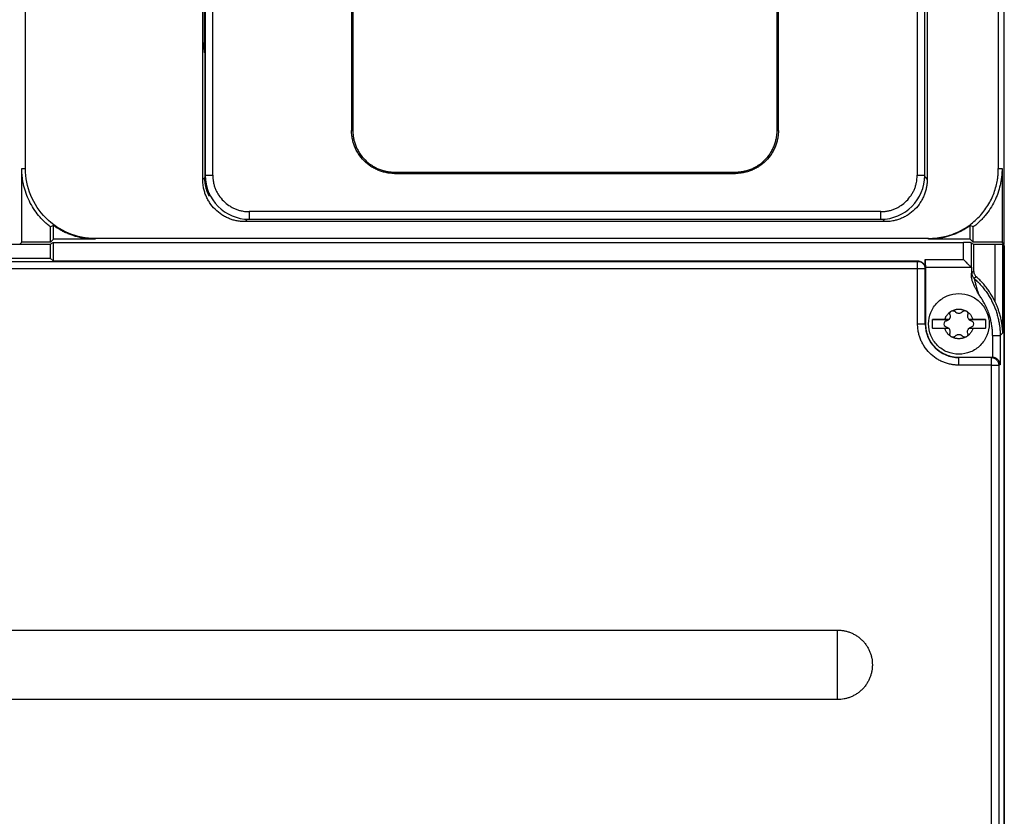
# Model space of a CAD drawing. Header units: millimetres. Extents: x 190.2 to 209.7, y 176 to 224.
# Tile 5 of 9: x 196.8 to 209.7, y 200 to 210.5. Entities that reach past the tile are written whole.
import ezdxf

# ---------------------------------------------------------------- set-up
doc = ezdxf.new("R2010")
doc.units = ezdxf.units.MM

msp = doc.modelspace()

# ---------------------------------------------------------------- linework, layer by layer
at = {"color": 7, "linetype": 'Continuous', "lineweight": 25}
for p, q in [((199.169, 208.407), (199.169, 221.541)), ((199.201, 221.486), (199.201, 208.461)), ((199.301, 208.461), (199.301, 221.486)), ((208.6, 221.486), (208.6, 208.461)), ((208.7, 208.461), (208.7, 221.486)), ((208.732, 221.541), (208.732, 208.407)), ((196.829, 208.549), (196.829, 221.399)), ((209.671, 221.399), (209.671, 208.549)), ((209.75, 207.549), (209.75, 221.399)), ((199.187, 215.372), (199.187, 210.215)), ((201.15, 212.838), (201.15, 209.053)), ((206.75, 209.053), (206.75, 212.838)), ((201.133, 212.58), (201.133, 209.053)), ((206.768, 209.053), (206.768, 212.58)), ((199.195, 210.076), (199.195, 208.433)), ((201.133, 209.053), (201.15, 209.053)), ((206.75, 209.053), (206.768, 209.053)), ((196.78, 208.549), (196.829, 208.549)), ((196.78, 207.579), (196.78, 208.549)), ((201.7, 208.503), (201.7, 208.485)), ((201.7, 208.503), (206.2, 208.503)), ((201.7, 208.485), (206.2, 208.485)), ((206.2, 208.485), (206.2, 208.503)), ((209.671, 208.549), (209.72, 208.549)), ((209.72, 208.549), (209.72, 207.579)), ((199.195, 208.433), (199.169, 208.407)), ((199.201, 208.461), (199.301, 208.461)), ((199.252, 208.224), (199.252, 208.186)), ((208.12, 207.981), (199.781, 207.981)), ((208.12, 207.881), (208.12, 207.981)), ((208.174, 207.849), (199.727, 207.849)), ((199.781, 207.881), (208.12, 207.881)), ((197.199, 207.798), (197.16, 207.779)), ((197.16, 207.579), (197.16, 207.779)), ((197.199, 207.618), (197.199, 207.798)), ((209.34, 207.779), (209.301, 207.798)), ((209.301, 207.618), (209.301, 207.798)), ((209.34, 207.579), (209.34, 207.779)), ((196.78, 207.579), (196.755, 207.554)), ((197.16, 207.579), (196.78, 207.579)), ((197.155, 207.554), (197.194, 207.573)), ((197.199, 207.618), (197.16, 207.579)), ((197.194, 207.573), (197.194, 207.33)), ((197.194, 207.573), (209.211, 207.573)), ((197.75, 207.618), (197.199, 207.618)), ((208.75, 207.627), (197.75, 207.627)), ((197.75, 207.627), (197.75, 207.618)), ((208.75, 207.618), (208.75, 207.627)), ((209.301, 207.618), (208.75, 207.618)), ((209.211, 207.349), (209.211, 207.573)), ((209.34, 207.579), (209.301, 207.618)), ((209.72, 207.579), (209.34, 207.579)), ((209.75, 207.549), (209.72, 207.579)), ((190.375, 207.554), (197.155, 207.554)), ((197.155, 207.554), (197.155, 207.369)), ((209.311, 207.571), (209.311, 207.249)), ((209.311, 207.571), (209.345, 207.554)), ((209.345, 207.554), (209.345, 207.197)), ((209.345, 207.554), (209.625, 207.554)), ((209.625, 207.554), (209.625, 206.796)), ((209.725, 207.551), (209.725, 206.375)), ((209.75, 207.539), (209.725, 207.551)), ((209.73, 207.549), (209.75, 207.549)), ((209.75, 183.61), (209.75, 207.539)), ((209.75, 207.531), (209.75, 183.796)), ((191.38, 207.369), (197.155, 207.369)), ((191.394, 207.325), (208.606, 207.325)), ((197.155, 207.369), (197.194, 207.33)), ((197.194, 207.33), (208.607, 207.33)), ((208.607, 207.33), (208.606, 207.325)), ((208.707, 207.249), (208.707, 207.349)), ((208.707, 207.349), (209.211, 207.349)), ((208.606, 207.225), (191.394, 207.225)), ((208.606, 206.499), (208.606, 207.225)), ((208.706, 207.225), (208.676, 207.225)), ((208.706, 207.225), (208.707, 207.23)), ((208.706, 206.499), (208.706, 207.225)), ((208.709, 207.249), (209.311, 207.249)), ((208.71, 207.249), (208.71, 206.499)), ((209.315, 207.249), (209.311, 207.249)), ((209.315, 207.249), (209.315, 207.137)), ((209.32, 207.172), (209.345, 207.197)), ((209.379, 207.122), (209.354, 207.097)), ((209.016, 206.556), (208.8, 206.556)), ((208.964, 206.559), (209.019, 206.559)), ((209.281, 206.559), (209.336, 206.559)), ((209.5, 206.556), (209.284, 206.556)), ((208.606, 206.499), (208.706, 206.499)), ((208.706, 206.499), (208.71, 206.499)), ((208.8, 206.442), (209.016, 206.442)), ((209.019, 206.439), (208.964, 206.439)), ((209.336, 206.439), (209.281, 206.439)), ((209.284, 206.442), (209.5, 206.442)), ((209.595, 206.345), (209.592, 206.059)), ((209.725, 206.375), (209.695, 206.345)), ((209.695, 206.345), (209.695, 205.96)), ((209.15, 206.054), (209.15, 206.059)), ((209.15, 206.059), (209.592, 206.059)), ((209.577, 206.054), (209.15, 206.054)), ((209.15, 205.954), (209.15, 206.054)), ((209.592, 206.059), (209.577, 206.054)), ((209.577, 205.954), (209.15, 205.954)), ((209.577, 205.954), (209.577, 178.599)), ((209.695, 205.96), (209.677, 205.954)), ((209.677, 205.954), (209.677, 178.599)), ((192.45, 202.457), (207.55, 202.457)), ((207.55, 201.999), (207.55, 202.457)), ((207.55, 201.541), (207.55, 201.999)), ((207.55, 201.541), (192.45, 201.541))]:
    msp.add_line(p, q, dxfattribs=at)
at = {"color": 8, "linetype": 'Continuous', "lineweight": 25}
for p, q in [((199.187, 210.215), (199.201, 210.215)), ((208.699, 208.44), (208.732, 208.407)), ((199.76, 207.882), (199.727, 207.849)), ((208.141, 207.882), (208.174, 207.849))]:
    msp.add_line(p, q, dxfattribs=at)
at = {"color": 7, "linetype": 'Continuous', "lineweight": 25}
for centre, radius, start, end in [((199.781, 208.461), 0.58, 180, 270), ((208.12, 208.461), 0.58, 270, 0), ((209.15, 206.499), 0.444, 180, 270)]:
    msp.add_arc(centre, radius, start, end, dxfattribs=at)
for points, knots in [([(199.195, 210.076), (199.195, 210.077), (199.194, 210.08), (199.193, 210.086), (199.192, 210.093), (199.191, 210.101), (199.19, 210.109), (199.19, 210.118), (199.189, 210.127), (199.189, 210.136), (199.188, 210.146), (199.188, 210.156), (199.187, 210.166), (199.187, 210.176), (199.187, 210.186), (199.187, 210.196), (199.187, 210.206), (199.187, 210.212), (199.187, 210.215)], [0, 0, 0, 0, 0.071178, 0.141201, 0.210071, 0.277787, 0.344348, 0.409755, 0.474004, 0.537095, 0.599027, 0.659798, 0.719407, 0.777853, 0.835135, 0.891252, 0.946212, 1, 1, 1, 1]), ([(199.195, 210.076), (199.195, 210.082), (199.196, 210.091), (199.2, 210.098), (199.201, 210.1)], [0, 0, 0, 0, 0.776943, 1, 1, 1, 1]), ([(201.7, 208.485), (201.694, 208.486), (201.68, 208.486), (201.659, 208.487), (201.638, 208.489), (201.618, 208.491), (201.586, 208.497), (201.543, 208.507), (201.49, 208.525), (201.439, 208.548), (201.372, 208.587), (201.296, 208.649), (201.234, 208.725), (201.195, 208.792), (201.172, 208.843), (201.154, 208.896), (201.143, 208.943), (201.137, 208.984), (201.133, 209.019), (201.133, 209.042), (201.133, 209.053)], [0, 0, 0, 0, 0.023335, 0.046627, 0.069909, 0.093211, 0.116565, 0.178299, 0.240092, 0.3044, 0.368768, 0.500006, 0.631244, 0.695552, 0.759919, 0.821653, 0.883446, 0.922309, 0.961111, 1, 1, 1, 1]), ([(201.15, 209.053), (201.151, 209.047), (201.151, 209.033), (201.152, 209.013), (201.154, 208.993), (201.156, 208.973), (201.161, 208.942), (201.171, 208.901), (201.189, 208.85), (201.211, 208.8), (201.249, 208.735), (201.309, 208.662), (201.382, 208.602), (201.447, 208.564), (201.497, 208.541), (201.548, 208.524), (201.594, 208.513), (201.634, 208.507), (201.667, 208.504), (201.689, 208.503), (201.7, 208.503)], [0, 0, 0, 0, 0.023334, 0.046627, 0.069909, 0.093211, 0.116565, 0.178298, 0.240092, 0.304399, 0.368768, 0.500006, 0.631244, 0.695551, 0.759919, 0.821652, 0.883446, 0.922308, 0.961111, 1, 1, 1, 1]), ([(206.768, 209.053), (206.768, 209.046), (206.768, 209.032), (206.767, 209.012), (206.765, 208.991), (206.762, 208.97), (206.757, 208.939), (206.747, 208.896), (206.729, 208.843), (206.706, 208.792), (206.667, 208.725), (206.605, 208.649), (206.529, 208.587), (206.462, 208.548), (206.411, 208.525), (206.358, 208.507), (206.311, 208.496), (206.27, 208.489), (206.235, 208.486), (206.212, 208.486), (206.2, 208.485)], [0, 0, 0, 0, 0.023335, 0.046627, 0.069909, 0.093211, 0.116565, 0.178299, 0.240092, 0.3044, 0.368768, 0.500006, 0.631244, 0.695552, 0.759919, 0.821653, 0.883446, 0.922309, 0.961111, 1, 1, 1, 1]), ([(206.2, 208.503), (206.207, 208.503), (206.221, 208.503), (206.241, 208.505), (206.261, 208.506), (206.281, 208.509), (206.311, 208.514), (206.353, 208.524), (206.404, 208.541), (206.454, 208.564), (206.519, 208.602), (206.592, 208.662), (206.652, 208.735), (206.69, 208.8), (206.712, 208.85), (206.73, 208.901), (206.741, 208.947), (206.747, 208.986), (206.75, 209.02), (206.75, 209.042), (206.75, 209.053)], [0, 0, 0, 0, 0.023334, 0.046627, 0.069909, 0.093211, 0.116565, 0.178298, 0.240092, 0.304399, 0.368768, 0.500006, 0.631244, 0.695551, 0.759919, 0.821652, 0.883446, 0.922308, 0.961111, 1, 1, 1, 1]), ([(197.16, 207.779), (197.152, 207.785), (197.135, 207.798), (197.111, 207.818), (197.088, 207.839), (197.065, 207.861), (197.044, 207.884), (197.022, 207.907), (196.985, 207.951), (196.934, 208.02), (196.878, 208.118), (196.834, 208.222), (196.808, 208.312), (196.793, 208.385), (196.786, 208.439), (196.781, 208.494), (196.78, 208.53), (196.78, 208.549)], [0, 0, 0, 0, 0.035334, 0.070578, 0.10577, 0.140945, 0.176141, 0.211394, 0.246743, 0.373347, 0.500011, 0.626616, 0.753279, 0.815048, 0.876625, 0.93821, 1, 1, 1, 1]), ([(197.75, 207.627), (197.629, 207.627), (197.509, 207.651), (197.286, 207.744), (197.184, 207.812), (197.013, 207.983), (196.945, 208.085), (196.853, 208.308), (196.829, 208.428), (196.829, 208.549)], [0, 0, 0, 0, 0.25, 0.25, 0.5, 0.5, 0.75, 0.75, 1, 1, 1, 1]), ([(208.75, 207.627), (208.759, 207.627), (208.778, 207.628), (208.806, 207.629), (208.834, 207.631), (208.862, 207.634), (208.89, 207.638), (208.938, 207.646), (209.005, 207.662), (209.091, 207.691), (209.175, 207.729), (209.283, 207.793), (209.406, 207.893), (209.506, 208.016), (209.57, 208.124), (209.608, 208.208), (209.637, 208.294), (209.655, 208.37), (209.665, 208.437), (209.67, 208.493), (209.671, 208.53), (209.671, 208.549)], [0, 0, 0, 0, 0.019453, 0.038872, 0.058274, 0.077679, 0.097104, 0.116567, 0.178312, 0.240094, 0.304413, 0.368769, 0.500007, 0.631244, 0.695564, 0.75992, 0.821665, 0.883447, 0.922314, 0.961117, 1, 1, 1, 1]), ([(209.72, 208.549), (209.72, 208.538), (209.72, 208.517), (209.718, 208.486), (209.716, 208.455), (209.712, 208.424), (209.708, 208.393), (209.702, 208.362), (209.69, 208.305), (209.666, 208.222), (209.622, 208.118), (209.566, 208.02), (209.511, 207.945), (209.462, 207.889), (209.424, 207.85), (209.383, 207.813), (209.354, 207.79), (209.34, 207.779)], [0, 0, 0, 0, 0.035334, 0.070578, 0.10577, 0.140945, 0.176141, 0.211394, 0.246743, 0.373347, 0.500011, 0.626616, 0.753279, 0.815048, 0.876625, 0.93821, 1, 1, 1, 1]), ([(199.727, 207.849), (199.72, 207.849), (199.706, 207.849), (199.686, 207.85), (199.665, 207.852), (199.645, 207.855), (199.614, 207.86), (199.572, 207.87), (199.52, 207.887), (199.469, 207.91), (199.404, 207.949), (199.329, 208.009), (199.269, 208.084), (199.23, 208.149), (199.207, 208.2), (199.19, 208.252), (199.179, 208.298), (199.173, 208.338), (199.169, 208.372), (199.169, 208.395), (199.169, 208.407)], [0, 0, 0, 0, 0.023404, 0.04676, 0.070099, 0.093451, 0.116849, 0.178636, 0.240445, 0.304706, 0.369, 0.500006, 0.631011, 0.695244, 0.759566, 0.821315, 0.883162, 0.922101, 0.960999, 1, 1, 1, 1]), ([(199.252, 208.186), (199.249, 208.193), (199.243, 208.206), (199.235, 208.225), (199.227, 208.245), (199.221, 208.265), (199.215, 208.286), (199.208, 208.313), (199.201, 208.348), (199.196, 208.39), (199.195, 208.419), (199.195, 208.433)], [0, 0, 0, 0, 0.083403, 0.166594, 0.249694, 0.332825, 0.416108, 0.499663, 0.666462, 0.832919, 1, 1, 1, 1]), ([(199.301, 208.461), (199.301, 208.455), (199.301, 208.442), (199.303, 208.424), (199.304, 208.405), (199.307, 208.386), (199.312, 208.358), (199.321, 208.322), (199.337, 208.277), (199.357, 208.235), (199.39, 208.181), (199.44, 208.12), (199.501, 208.07), (199.555, 208.037), (199.597, 208.017), (199.642, 208.001), (199.682, 207.991), (199.719, 207.985), (199.75, 207.982), (199.771, 207.981), (199.781, 207.981)], [0, 0, 0, 0, 0.024977, 0.049935, 0.07491, 0.099943, 0.125071, 0.18765, 0.250101, 0.312479, 0.37513, 0.500007, 0.624885, 0.687464, 0.749914, 0.812292, 0.874943, 0.916732, 0.958358, 1, 1, 1, 1]), ([(208.12, 207.981), (208.126, 207.981), (208.139, 207.981), (208.157, 207.983), (208.176, 207.984), (208.195, 207.987), (208.223, 207.992), (208.259, 208.001), (208.304, 208.017), (208.346, 208.037), (208.4, 208.07), (208.461, 208.12), (208.511, 208.181), (208.544, 208.235), (208.564, 208.277), (208.58, 208.322), (208.59, 208.362), (208.596, 208.399), (208.599, 208.43), (208.6, 208.451), (208.6, 208.461)], [0, 0, 0, 0, 0.024977, 0.049935, 0.07491, 0.099943, 0.125071, 0.18765, 0.250101, 0.312479, 0.37513, 0.500007, 0.624885, 0.687464, 0.749914, 0.812292, 0.874943, 0.916732, 0.958358, 1, 1, 1, 1]), ([(208.732, 208.407), (208.732, 208.4), (208.732, 208.386), (208.731, 208.366), (208.729, 208.345), (208.726, 208.325), (208.721, 208.294), (208.711, 208.252), (208.694, 208.2), (208.671, 208.149), (208.632, 208.084), (208.572, 208.009), (208.497, 207.949), (208.432, 207.91), (208.381, 207.887), (208.329, 207.87), (208.283, 207.859), (208.243, 207.853), (208.209, 207.849), (208.186, 207.849), (208.174, 207.849)], [0, 0, 0, 0, 0.023404, 0.04676, 0.070099, 0.093451, 0.116849, 0.178636, 0.240445, 0.304706, 0.369, 0.500006, 0.631011, 0.695244, 0.759566, 0.821315, 0.883162, 0.922101, 0.960999, 1, 1, 1, 1]), ([(208.6, 208.461), (208.626, 208.461), (208.652, 208.461), (208.689, 208.461), (208.7, 208.461), (208.7, 208.461)], [0, 0, 0, 0, 0.5, 0.5, 1, 1, 1, 1]), ([(199.781, 207.981), (199.781, 207.955), (199.781, 207.929), (199.781, 207.892), (199.781, 207.881), (199.781, 207.881)], [0, 0, 0, 0, 0.5, 0.5, 1, 1, 1, 1]), ([(197.75, 207.618), (197.74, 207.618), (197.72, 207.618), (197.691, 207.62), (197.662, 207.622), (197.632, 207.625), (197.603, 207.629), (197.574, 207.634), (197.546, 207.64), (197.517, 207.647), (197.488, 207.655), (197.451, 207.667), (197.404, 207.684), (197.35, 207.707), (197.298, 207.734), (197.247, 207.764), (197.215, 207.787), (197.199, 207.798)], [0, 0, 0, 0, 0.050297, 0.100395, 0.150344, 0.200192, 0.249992, 0.299794, 0.349649, 0.399606, 0.449717, 0.500031, 0.600414, 0.700199, 0.799788, 0.899587, 1, 1, 1, 1]), ([(209.301, 207.798), (209.293, 207.793), (209.277, 207.781), (209.252, 207.765), (209.227, 207.749), (209.202, 207.735), (209.176, 207.721), (209.149, 207.708), (209.123, 207.696), (209.095, 207.684), (209.068, 207.674), (209.031, 207.661), (208.983, 207.647), (208.926, 207.634), (208.868, 207.625), (208.809, 207.619), (208.77, 207.618), (208.75, 207.618)], [0, 0, 0, 0, 0.050297, 0.100395, 0.150344, 0.200192, 0.249992, 0.299794, 0.349649, 0.399606, 0.449717, 0.500031, 0.600414, 0.700199, 0.799788, 0.899587, 1, 1, 1, 1]), ([(209.311, 207.571), (209.311, 207.571), (209.31, 207.571), (209.308, 207.571), (209.305, 207.572), (209.301, 207.572), (209.297, 207.572), (209.291, 207.572), (209.286, 207.572), (209.279, 207.573), (209.273, 207.573), (209.266, 207.573), (209.259, 207.573), (209.252, 207.573), (209.245, 207.573), (209.238, 207.573), (209.231, 207.573), (209.224, 207.573), (209.218, 207.573), (209.213, 207.573), (209.211, 207.573)], [0, 0, 0, 0, 0.0686711, 0.1357992, 0.2013843, 0.2654263, 0.3279253, 0.3888812, 0.448294, 0.5061637, 0.5624904, 0.617274, 0.6705146, 0.7222123, 0.772367, 0.8209789, 0.868048, 0.9135745, 0.9575584, 1, 1, 1, 1]), ([(209.625, 207.554), (209.628, 207.554), (209.635, 207.554), (209.644, 207.554), (209.653, 207.554), (209.665, 207.553), (209.679, 207.553), (209.695, 207.553), (209.708, 207.553), (209.717, 207.552), (209.723, 207.552), (209.725, 207.551), (209.725, 207.551)], [0, 0, 0, 0, 0.060396, 0.12033, 0.180308, 0.240837, 0.370277, 0.500069, 0.629526, 0.759335, 0.879578, 1, 1, 1, 1]), ([(208.606, 207.225), (208.606, 207.251), (208.606, 207.276), (208.606, 207.313), (208.606, 207.324), (208.606, 207.325)], [0, 0, 0, 0, 0.5, 0.5, 1, 1, 1, 1]), ([(208.606, 207.325), (208.632, 207.325), (208.658, 207.315), (208.695, 207.278), (208.706, 207.252), (208.706, 207.225)], [0, 0, 0, 0, 0.5, 0.5, 1, 1, 1, 1]), ([(208.607, 207.33), (208.61, 207.33), (208.615, 207.33), (208.624, 207.329), (208.632, 207.327), (208.643, 207.323), (208.657, 207.317), (208.671, 207.307), (208.684, 207.295), (208.694, 207.28), (208.702, 207.265), (208.705, 207.254), (208.706, 207.249)], [0, 0, 0, 0, 0.060605, 0.120877, 0.181241, 0.24212, 0.370794, 0.499945, 0.628744, 0.757865, 0.87892, 1, 1, 1, 1]), ([(208.707, 207.349), (208.707, 207.345), (208.707, 207.339), (208.707, 207.328), (208.707, 207.318), (208.707, 207.307), (208.707, 207.296), (208.707, 207.286), (208.708, 207.276), (208.708, 207.267), (208.708, 207.259), (208.708, 207.253), (208.708, 207.25), (208.709, 207.249), (208.709, 207.249)], [0, 0, 0, 0, 0.062479, 0.128752, 0.198817, 0.272674, 0.350324, 0.431765, 0.516998, 0.60602, 0.698832, 0.795434, 0.895823, 1, 1, 1, 1]), ([(209.211, 207.349), (209.214, 207.346), (209.22, 207.34), (209.229, 207.331), (209.236, 207.324), (209.242, 207.318), (209.252, 207.308), (209.265, 207.294), (209.281, 207.279), (209.294, 207.266), (209.303, 207.257), (209.308, 207.252), (209.31, 207.25), (209.311, 207.249), (209.311, 207.249)], [0, 0, 0, 0, 0.070384, 0.133152, 0.188304, 0.235843, 0.275771, 0.425413, 0.553376, 0.682604, 0.797758, 0.867527, 0.934645, 1, 1, 1, 1]), ([(209.345, 207.197), (209.345, 207.195), (209.346, 207.189), (209.347, 207.18), (209.348, 207.172), (209.351, 207.164), (209.356, 207.152), (209.364, 207.137), (209.374, 207.127), (209.379, 207.122)], [0, 0, 0, 0, 0.100408, 0.199937, 0.299316, 0.399277, 0.500541, 0.74956, 1, 1, 1, 1]), ([(209.315, 207.137), (209.315, 207.139), (209.315, 207.144), (209.316, 207.15), (209.317, 207.156), (209.317, 207.163), (209.318, 207.169), (209.319, 207.171), (209.32, 207.172)], [0, 0, 0, 0, 0.124179, 0.246373, 0.367189, 0.487252, 0.744677, 1, 1, 1, 1]), ([(209.41, 206.892), (209.405, 206.901), (209.395, 206.923), (209.377, 206.958), (209.36, 206.991), (209.345, 207.022), (209.333, 207.05), (209.324, 207.077), (209.319, 207.099), (209.316, 207.118), (209.315, 207.131), (209.315, 207.137)], [0, 0, 0, 0, 0.117208, 0.280827, 0.436366, 0.542009, 0.671275, 0.781565, 0.858905, 0.931504, 1, 1, 1, 1]), ([(209.32, 207.172), (209.32, 207.158), (209.323, 207.143), (209.335, 207.117), (209.344, 207.106), (209.354, 207.097)], [0, 0, 0, 0, 0.5, 0.5, 1, 1, 1, 1]), ([(209.354, 207.097), (209.354, 207.096), (209.354, 207.096), (209.354, 207.094), (209.354, 207.091), (209.355, 207.088), (209.356, 207.083), (209.357, 207.077), (209.359, 207.07), (209.36, 207.063), (209.363, 207.055), (209.365, 207.045), (209.368, 207.035), (209.372, 207.019), (209.379, 206.994), (209.389, 206.962), (209.399, 206.927), (209.406, 206.904), (209.41, 206.892)], [0, 0, 0, 0, 0.028306, 0.0574, 0.087601, 0.119182, 0.152367, 0.18734, 0.224241, 0.263182, 0.304245, 0.347493, 0.392973, 0.44072, 0.566231, 0.709199, 0.84603, 1, 1, 1, 1]), ([(209.354, 207.097), (209.362, 207.09), (209.377, 207.076), (209.399, 207.055), (209.421, 207.033), (209.441, 207.01), (209.462, 206.987), (209.481, 206.963), (209.5, 206.938), (209.518, 206.913), (209.535, 206.887), (209.552, 206.861), (209.567, 206.834), (209.582, 206.806), (209.596, 206.778), (209.613, 206.742), (209.632, 206.697), (209.65, 206.642), (209.666, 206.585), (209.679, 206.527), (209.688, 206.467), (209.694, 206.407), (209.695, 206.366), (209.695, 206.345)], [0, 0, 0, 0, 0.036066, 0.072189, 0.108371, 0.144611, 0.18091, 0.217267, 0.253683, 0.290158, 0.326692, 0.363285, 0.399938, 0.43665, 0.473422, 0.510254, 0.577496, 0.645644, 0.714699, 0.784661, 0.855532, 0.927311, 1, 1, 1, 1]), ([(209.625, 206.796), (209.621, 206.805), (209.612, 206.824), (209.597, 206.853), (209.581, 206.88), (209.564, 206.907), (209.547, 206.934), (209.528, 206.96), (209.509, 206.985), (209.489, 207.01), (209.469, 207.034), (209.448, 207.057), (209.426, 207.079), (209.403, 207.101), (209.387, 207.115), (209.379, 207.122)], [0, 0, 0, 0, 0.077623, 0.155129, 0.232516, 0.309786, 0.386939, 0.463975, 0.540896, 0.6177, 0.694389, 0.770963, 0.847423, 0.923768, 1, 1, 1, 1]), ([(208.75, 206.499), (208.75, 206.551), (208.76, 206.603), (208.8, 206.7), (208.83, 206.745), (208.904, 206.819), (208.949, 206.848), (209.045, 206.888), (209.098, 206.899), (209.15, 206.899)], [0, 0, 0, 0, 0.25, 0.25, 0.5, 0.5, 0.75, 0.75, 1, 1, 1, 1]), ([(209.15, 206.899), (209.202, 206.899), (209.255, 206.888), (209.351, 206.848), (209.396, 206.819), (209.47, 206.745), (209.5, 206.7), (209.54, 206.603), (209.55, 206.551), (209.55, 206.499)], [0, 0, 0, 0, 0.25, 0.25, 0.5, 0.5, 0.75, 0.75, 1, 1, 1, 1]), ([(209.595, 206.345), (209.595, 206.355), (209.595, 206.375), (209.593, 206.405), (209.591, 206.435), (209.587, 206.465), (209.583, 206.495), (209.577, 206.524), (209.571, 206.554), (209.563, 206.583), (209.55, 206.627), (209.529, 206.687), (209.499, 206.751), (209.469, 206.804), (209.441, 206.849), (209.42, 206.878), (209.41, 206.892)], [0, 0, 0, 0, 0.0514674, 0.1027269, 0.1538352, 0.2048497, 0.255828, 0.306828, 0.3579072, 0.4091231, 0.4605328, 0.5953481, 0.7299648, 0.8200801, 0.9099875, 1, 1, 1, 1]), ([(209.625, 206.796), (209.628, 206.79), (209.634, 206.777), (209.643, 206.757), (209.651, 206.737), (209.659, 206.715), (209.67, 206.684), (209.684, 206.642), (209.698, 206.588), (209.71, 206.532), (209.718, 206.478), (209.724, 206.426), (209.725, 206.392), (209.725, 206.375)], [0, 0, 0, 0, 0.045601, 0.09343, 0.143501, 0.195826, 0.250413, 0.36271, 0.499796, 0.63216, 0.759646, 0.882258, 1, 1, 1, 1]), ([(209.041, 206.661), (209.043, 206.663), (209.046, 206.666), (209.051, 206.67), (209.057, 206.672), (209.062, 206.673), (209.064, 206.674)], [0, 0, 0, 0, 0.254298, 0.500284, 0.746115, 1, 1, 1, 1]), ([(209.064, 206.674), (209.069, 206.676), (209.078, 206.68), (209.092, 206.685), (209.106, 206.689), (209.12, 206.692), (209.135, 206.694), (209.145, 206.694), (209.15, 206.694)], [0, 0, 0, 0, 0.168848, 0.335331, 0.500546, 0.665629, 0.831733, 1, 1, 1, 1]), ([(209.064, 206.674), (209.066, 206.674), (209.07, 206.675), (209.077, 206.674), (209.085, 206.673), (209.093, 206.669), (209.097, 206.665), (209.1, 206.662)], [0, 0, 0, 0, 0.16689, 0.332096, 0.500312, 0.749414, 1, 1, 1, 1]), ([(209.1, 206.662), (209.102, 206.661), (209.105, 206.657), (209.11, 206.653), (209.116, 206.649), (209.125, 206.645), (209.136, 206.642), (209.15, 206.64), (209.164, 206.642), (209.177, 206.646), (209.19, 206.653), (209.197, 206.659), (209.2, 206.662)], [0, 0, 0, 0, 0.062799, 0.125001, 0.187262, 0.250239, 0.374965, 0.500158, 0.624883, 0.750076, 0.874919, 1, 1, 1, 1]), ([(209.15, 206.694), (209.155, 206.694), (209.165, 206.694), (209.18, 206.692), (209.194, 206.689), (209.208, 206.685), (209.222, 206.68), (209.231, 206.676), (209.236, 206.674)], [0, 0, 0, 0, 0.168267, 0.334371, 0.499454, 0.664669, 0.831152, 1, 1, 1, 1]), ([(209.2, 206.662), (209.201, 206.664), (209.204, 206.666), (209.208, 206.669), (209.214, 206.672), (209.221, 206.674), (209.226, 206.674), (209.229, 206.675)], [0, 0, 0, 0, 0.166598, 0.332302, 0.500208, 0.749373, 1, 1, 1, 1]), ([(209.236, 206.674), (209.238, 206.673), (209.243, 206.672), (209.249, 206.67), (209.254, 206.666), (209.257, 206.663), (209.259, 206.661)], [0, 0, 0, 0, 0.253885, 0.499716, 0.745702, 1, 1, 1, 1]), ([(208.8, 206.557), (208.807, 206.557), (208.822, 206.557), (208.845, 206.557), (208.869, 206.558), (208.892, 206.558), (208.916, 206.558), (208.94, 206.559), (208.956, 206.559), (208.964, 206.559)], [0, 0, 0, 0, 0.145491, 0.290102, 0.433835, 0.576691, 0.71867, 0.859773, 1, 1, 1, 1]), ([(208.8, 206.441), (208.8, 206.448), (208.8, 206.464), (208.8, 206.487), (208.8, 206.51), (208.8, 206.534), (208.8, 206.549), (208.8, 206.557)], [0, 0, 0, 0, 0.200105, 0.400053, 0.599947, 0.799895, 1, 1, 1, 1]), ([(208.983, 206.537), (208.971, 206.534), (208.961, 206.526), (208.951, 206.503), (208.952, 206.49), (208.958, 206.479)], [0, 0, 0, 0, 0.5, 0.5, 1, 1, 1, 1]), ([(208.964, 206.559), (208.966, 206.563), (208.969, 206.571), (208.974, 206.583), (208.98, 206.595), (208.987, 206.606), (208.996, 206.619), (209.008, 206.633), (209.024, 206.648), (209.035, 206.657), (209.041, 206.661)], [0, 0, 0, 0, 0.101107, 0.201259, 0.300867, 0.40034, 0.500082, 0.667898, 0.833871, 1, 1, 1, 1]), ([(209.033, 206.624), (209.037, 206.613), (209.037, 206.601), (209.032, 206.578), (209.027, 206.567), (209.019, 206.559)], [0, 0, 0, 0, 0.5, 0.5, 1, 1, 1, 1]), ([(209.033, 206.624), (209.033, 206.626), (209.032, 206.629), (209.032, 206.634), (209.032, 206.641), (209.033, 206.648), (209.036, 206.653), (209.037, 206.655)], [0, 0, 0, 0, 0.166598, 0.332302, 0.500208, 0.749373, 1, 1, 1, 1]), ([(209.259, 206.661), (209.262, 206.658), (209.269, 206.653), (209.279, 206.645), (209.289, 206.636), (209.298, 206.627), (209.308, 206.614), (209.318, 206.599), (209.328, 206.579), (209.333, 206.566), (209.336, 206.559)], [0, 0, 0, 0, 0.099828, 0.199319, 0.298904, 0.399016, 0.500082, 0.666075, 0.832083, 1, 1, 1, 1]), ([(209.259, 206.661), (209.26, 206.659), (209.263, 206.656), (209.266, 206.65), (209.268, 206.642), (209.269, 206.634), (209.267, 206.627), (209.267, 206.624)], [0, 0, 0, 0, 0.16689, 0.332096, 0.500312, 0.749414, 1, 1, 1, 1]), ([(209.267, 206.624), (209.266, 206.621), (209.264, 206.615), (209.263, 206.607), (209.264, 206.598), (209.265, 206.587), (209.27, 206.573), (209.277, 206.563), (209.281, 206.559)], [0, 0, 0, 0, 0.125564, 0.249477, 0.373768, 0.500448, 0.749481, 1, 1, 1, 1]), ([(209.336, 206.559), (209.344, 206.559), (209.36, 206.559), (209.384, 206.558), (209.408, 206.558), (209.431, 206.558), (209.455, 206.557), (209.478, 206.557), (209.493, 206.557), (209.5, 206.557)], [0, 0, 0, 0, 0.140227, 0.28133, 0.423309, 0.566165, 0.709898, 0.854509, 1, 1, 1, 1]), ([(209.5, 206.557), (209.5, 206.549), (209.5, 206.534), (209.5, 206.51), (209.5, 206.487), (209.5, 206.464), (209.5, 206.448), (209.5, 206.441)], [0, 0, 0, 0, 0.200105, 0.400053, 0.599947, 0.799895, 1, 1, 1, 1]), ([(209.15, 205.954), (209.143, 205.954), (209.13, 205.955), (209.11, 205.956), (209.09, 205.958), (209.071, 205.96), (209.04, 205.965), (208.999, 205.975), (208.949, 205.992), (208.899, 206.015), (208.835, 206.052), (208.762, 206.111), (208.703, 206.184), (208.666, 206.248), (208.643, 206.297), (208.626, 206.348), (208.615, 206.393), (208.609, 206.432), (208.606, 206.466), (208.606, 206.488), (208.606, 206.499)], [0, 0, 0, 0, 0.023334, 0.046627, 0.069908, 0.093211, 0.116565, 0.178298, 0.240092, 0.304399, 0.368768, 0.500006, 0.631244, 0.695551, 0.759919, 0.821652, 0.883446, 0.922308, 0.961111, 1, 1, 1, 1]), ([(208.71, 206.499), (208.71, 206.492), (208.71, 206.478), (208.712, 206.457), (208.714, 206.437), (208.718, 206.416), (208.722, 206.396), (208.727, 206.376), (208.734, 206.356), (208.743, 206.329), (208.759, 206.296), (208.781, 206.257), (208.808, 206.221), (208.838, 206.187), (208.872, 206.157), (208.909, 206.13), (208.947, 206.107), (208.987, 206.089), (209.027, 206.076), (209.067, 206.066), (209.108, 206.06), (209.136, 206.059), (209.15, 206.059)], [0, 0, 0, 0, 0.030233, 0.060267, 0.090169, 0.120005, 0.149843, 0.179752, 0.209798, 0.240047, 0.304321, 0.368671, 0.434313, 0.500032, 0.565674, 0.631394, 0.695668, 0.760018, 0.820269, 0.87999, 0.93972, 1, 1, 1, 1]), ([(209.15, 206.099), (209.098, 206.099), (209.045, 206.109), (208.949, 206.149), (208.904, 206.179), (208.83, 206.253), (208.8, 206.297), (208.76, 206.394), (208.75, 206.446), (208.75, 206.499)], [0, 0, 0, 0, 0.25, 0.25, 0.5, 0.5, 0.75, 0.75, 1, 1, 1, 1]), ([(208.964, 206.439), (208.956, 206.439), (208.94, 206.439), (208.916, 206.439), (208.892, 206.439), (208.869, 206.44), (208.845, 206.44), (208.822, 206.44), (208.807, 206.441), (208.8, 206.441)], [0, 0, 0, 0, 0.140227, 0.28133, 0.423309, 0.566165, 0.709898, 0.854509, 1, 1, 1, 1]), ([(209.041, 206.337), (209.038, 206.339), (209.031, 206.344), (209.021, 206.352), (209.011, 206.361), (209.002, 206.371), (208.992, 206.383), (208.982, 206.399), (208.972, 206.418), (208.967, 206.432), (208.964, 206.439)], [0, 0, 0, 0, 0.099828, 0.199319, 0.298904, 0.399016, 0.500082, 0.666075, 0.832083, 1, 1, 1, 1]), ([(209.033, 206.374), (209.034, 206.376), (209.036, 206.382), (209.037, 206.391), (209.036, 206.399), (209.035, 206.411), (209.03, 206.425), (209.023, 206.434), (209.019, 206.439)], [0, 0, 0, 0, 0.125564, 0.249477, 0.373768, 0.500448, 0.749481, 1, 1, 1, 1]), ([(209.55, 206.499), (209.55, 206.446), (209.54, 206.394), (209.5, 206.297), (209.47, 206.253), (209.396, 206.179), (209.351, 206.149), (209.255, 206.109), (209.202, 206.099), (209.15, 206.099)], [0, 0, 0, 0, 0.25, 0.25, 0.5, 0.5, 0.75, 0.75, 1, 1, 1, 1]), ([(209.336, 206.439), (209.334, 206.435), (209.331, 206.426), (209.326, 206.414), (209.32, 206.403), (209.313, 206.392), (209.304, 206.379), (209.292, 206.364), (209.276, 206.349), (209.265, 206.341), (209.259, 206.337)], [0, 0, 0, 0, 0.101107, 0.201259, 0.300867, 0.40034, 0.500082, 0.667898, 0.833871, 1, 1, 1, 1]), ([(209.267, 206.374), (209.263, 206.385), (209.263, 206.397), (209.268, 206.419), (209.273, 206.43), (209.281, 206.439)], [0, 0, 0, 0, 0.5, 0.5, 1, 1, 1, 1]), ([(209.317, 206.46), (209.329, 206.463), (209.339, 206.472), (209.349, 206.494), (209.348, 206.508), (209.342, 206.518)], [0, 0, 0, 0, 0.5, 0.5, 1, 1, 1, 1]), ([(209.5, 206.441), (209.493, 206.441), (209.478, 206.44), (209.455, 206.44), (209.431, 206.44), (209.408, 206.439), (209.384, 206.439), (209.36, 206.439), (209.344, 206.439), (209.336, 206.439)], [0, 0, 0, 0, 0.145491, 0.290102, 0.433835, 0.576691, 0.71867, 0.859773, 1, 1, 1, 1]), ([(209.041, 206.337), (209.04, 206.338), (209.037, 206.342), (209.034, 206.348), (209.032, 206.355), (209.031, 206.364), (209.033, 206.37), (209.033, 206.374)], [0, 0, 0, 0, 0.16689, 0.332096, 0.500312, 0.749414, 1, 1, 1, 1]), ([(209.064, 206.324), (209.062, 206.324), (209.057, 206.325), (209.051, 206.328), (209.046, 206.332), (209.043, 206.335), (209.041, 206.337)], [0, 0, 0, 0, 0.253885, 0.499716, 0.745702, 1, 1, 1, 1]), ([(209.15, 206.304), (209.145, 206.304), (209.135, 206.304), (209.12, 206.306), (209.106, 206.308), (209.092, 206.312), (209.078, 206.317), (209.069, 206.321), (209.064, 206.324)], [0, 0, 0, 0, 0.168267, 0.334371, 0.499454, 0.664669, 0.831152, 1, 1, 1, 1]), ([(209.1, 206.335), (209.099, 206.334), (209.096, 206.332), (209.092, 206.328), (209.086, 206.326), (209.079, 206.323), (209.074, 206.323), (209.071, 206.323)], [0, 0, 0, 0, 0.166598, 0.332302, 0.500208, 0.749373, 1, 1, 1, 1]), ([(209.2, 206.335), (209.198, 206.337), (209.195, 206.34), (209.19, 206.345), (209.184, 206.348), (209.175, 206.352), (209.164, 206.356), (209.15, 206.357), (209.136, 206.356), (209.123, 206.352), (209.11, 206.345), (209.103, 206.339), (209.1, 206.335)], [0, 0, 0, 0, 0.062799, 0.125001, 0.187262, 0.250239, 0.374965, 0.500158, 0.624883, 0.750076, 0.874919, 1, 1, 1, 1]), ([(209.236, 206.324), (209.231, 206.321), (209.222, 206.317), (209.208, 206.312), (209.194, 206.308), (209.18, 206.306), (209.165, 206.304), (209.155, 206.304), (209.15, 206.304)], [0, 0, 0, 0, 0.168848, 0.335331, 0.500546, 0.665629, 0.831733, 1, 1, 1, 1]), ([(209.229, 206.323), (209.227, 206.323), (209.223, 206.323), (209.218, 206.324), (209.212, 206.326), (209.206, 206.33), (209.202, 206.333), (209.2, 206.335)], [0, 0, 0, 0, 0.166598, 0.332302, 0.500208, 0.749373, 1, 1, 1, 1]), ([(209.259, 206.337), (209.257, 206.335), (209.254, 206.332), (209.249, 206.328), (209.243, 206.325), (209.238, 206.324), (209.236, 206.324)], [0, 0, 0, 0, 0.2542984, 0.5002838, 0.7461153, 1, 1, 1, 1]), ([(209.267, 206.374), (209.267, 206.371), (209.268, 206.367), (209.268, 206.361), (209.267, 206.353), (209.265, 206.345), (209.261, 206.339), (209.259, 206.337)], [0, 0, 0, 0, 0.1668899, 0.3320963, 0.5003119, 0.7494138, 1, 1, 1, 1]), ([(209.595, 206.345), (209.607, 206.345), (209.619, 206.345), (209.643, 206.345), (209.654, 206.345), (209.674, 206.345), (209.681, 206.345), (209.692, 206.345), (209.694, 206.345), (209.695, 206.345)], [0, 0, 0, 0, 0.25, 0.25, 0.5, 0.5, 0.75, 0.75, 1, 1, 1, 1]), ([(209.577, 206.054), (209.603, 206.054), (209.629, 206.044), (209.666, 206.007), (209.677, 205.981), (209.677, 205.954)], [0, 0, 0, 0, 0.5, 0.5, 1, 1, 1, 1]), ([(209.577, 206.054), (209.577, 206.054), (209.577, 206.054), (209.577, 206.053), (209.577, 206.051), (209.577, 206.049), (209.577, 206.046), (209.577, 206.042), (209.577, 206.037), (209.577, 206.032), (209.577, 206.027), (209.577, 206.024)], [0, 0, 0, 0, 0.121875, 0.230862, 0.326957, 0.410157, 0.480462, 0.630165, 0.737555, 0.869854, 1, 1, 1, 1]), ([(209.695, 205.96), (209.695, 205.964), (209.694, 205.969), (209.693, 205.978), (209.691, 205.985), (209.688, 205.991), (209.684, 206.001), (209.677, 206.014), (209.663, 206.029), (209.648, 206.042), (209.632, 206.05), (209.617, 206.055), (209.605, 206.058), (209.597, 206.058), (209.592, 206.059)], [0, 0, 0, 0, 0.070326, 0.132975, 0.187948, 0.235247, 0.274874, 0.424224, 0.552023, 0.681353, 0.796789, 0.866849, 0.934298, 1, 1, 1, 1]), ([(209.577, 205.954), (209.58, 205.954), (209.587, 205.954), (209.597, 205.954), (209.607, 205.954), (209.617, 205.954), (209.627, 205.954), (209.637, 205.954), (209.647, 205.954), (209.659, 205.954), (209.668, 205.954), (209.674, 205.954), (209.676, 205.954), (209.677, 205.954)], [0, 0, 0, 0, 0.067513, 0.134507, 0.202252, 0.271874, 0.344304, 0.420265, 0.500265, 0.621247, 0.759446, 0.863499, 1, 1, 1, 1]), ([(207.55, 202.457), (207.557, 202.457), (207.572, 202.457), (207.593, 202.455), (207.615, 202.453), (207.636, 202.449), (207.657, 202.445), (207.678, 202.439), (207.698, 202.433), (207.726, 202.422), (207.761, 202.406), (207.801, 202.383), (207.839, 202.355), (207.875, 202.323), (207.906, 202.288), (207.934, 202.25), (207.958, 202.21), (207.976, 202.169), (207.991, 202.127), (208.001, 202.085), (208.007, 202.042), (208.008, 202.013), (208.008, 201.999)], [0, 0, 0, 0, 0.030233, 0.060268, 0.090169, 0.120005, 0.149844, 0.179752, 0.209798, 0.240047, 0.304323, 0.368671, 0.434315, 0.500032, 0.565676, 0.631394, 0.695669, 0.760018, 0.82027, 0.879991, 0.939721, 1, 1, 1, 1]), ([(208.008, 201.999), (208.008, 201.992), (208.008, 201.977), (208.006, 201.955), (208.004, 201.934), (208, 201.913), (207.996, 201.892), (207.99, 201.871), (207.984, 201.85), (207.973, 201.822), (207.958, 201.788), (207.934, 201.747), (207.906, 201.709), (207.875, 201.674), (207.839, 201.642), (207.801, 201.615), (207.761, 201.591), (207.72, 201.572), (207.678, 201.558), (207.636, 201.548), (207.593, 201.542), (207.564, 201.541), (207.55, 201.541)], [0, 0, 0, 0, 0.030233, 0.060268, 0.090169, 0.120005, 0.149844, 0.179752, 0.209798, 0.240047, 0.304323, 0.368671, 0.434315, 0.500032, 0.565676, 0.631394, 0.695669, 0.760018, 0.82027, 0.879991, 0.939721, 1, 1, 1, 1])]:
    msp.add_open_spline(points, degree=3, knots=knots, dxfattribs=at)
for points in [[(208.676, 207.225), (208.657, 207.225), (208.632, 207.225), (208.606, 207.225)], [(208.707, 207.23), (208.707, 207.236), (208.706, 207.242), (208.705, 207.248)], [(209.229, 206.675), (209.23, 206.675), (209.232, 206.675), (209.235, 206.674), (209.236, 206.674)], [(209.016, 206.556), (209.007, 206.547), (208.996, 206.54), (208.983, 206.537)], [(209.019, 206.559), (209.018, 206.558), (209.017, 206.557), (209.016, 206.556)], [(209.037, 206.655), (209.038, 206.656), (209.039, 206.658), (209.04, 206.66), (209.041, 206.661)], [(209.284, 206.556), (209.283, 206.557), (209.282, 206.558), (209.281, 206.559)], [(209.317, 206.537), (209.304, 206.54), (209.293, 206.547), (209.284, 206.556)], [(209.342, 206.518), (209.336, 206.528), (209.327, 206.535), (209.317, 206.537)], [(208.958, 206.479), (208.964, 206.47), (208.973, 206.463), (208.983, 206.46)], [(208.983, 206.46), (208.996, 206.457), (209.007, 206.451), (209.016, 206.442)], [(209.016, 206.442), (209.017, 206.441), (209.018, 206.44), (209.019, 206.439)], [(209.281, 206.439), (209.282, 206.44), (209.283, 206.441), (209.284, 206.442)], [(209.284, 206.442), (209.293, 206.451), (209.304, 206.457), (209.317, 206.46)], [(209.071, 206.323), (209.07, 206.323), (209.068, 206.323), (209.065, 206.323), (209.064, 206.324)], [(209.236, 206.324), (209.235, 206.323), (209.232, 206.323), (209.23, 206.323), (209.229, 206.323)], [(209.577, 206.024), (209.577, 206.006), (209.577, 205.98), (209.577, 205.954)]]:
    msp.add_open_spline(points, degree=3, dxfattribs=at)

doc.saveas('drawing.dxf')
